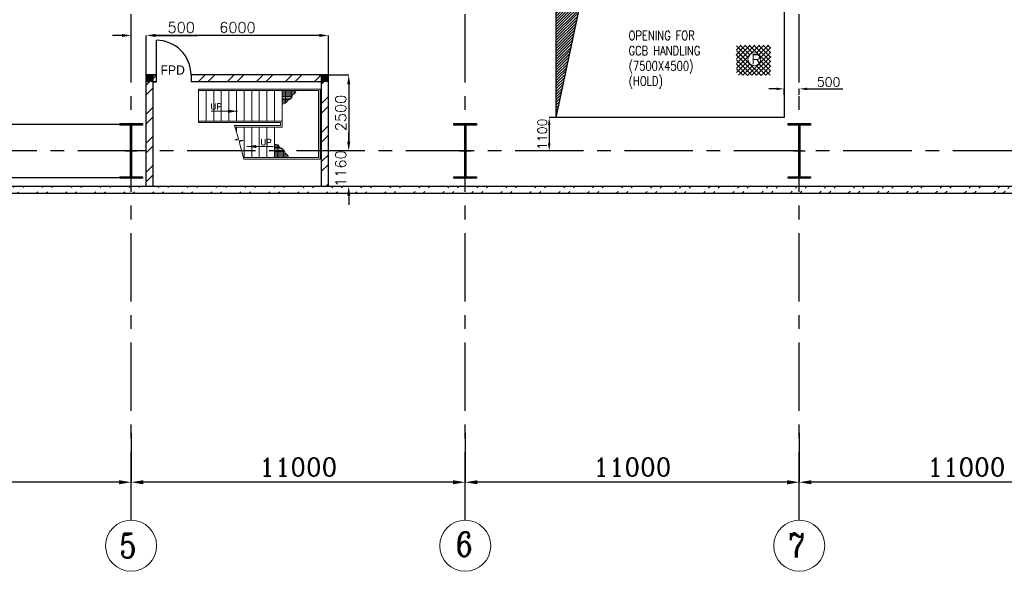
# Model space of a CAD drawing. Header units: inches. Extents: x 0 to 1564127, y -23460 to 23144100.
# Tile 16 of 215: x 67006 to 99426, y 80895 to 99044. Entities that reach past the tile are written whole.
import ezdxf

# ---------------------------------------------------------------- set-up
doc = ezdxf.new("R2010")
doc.units = ezdxf.units.IN
doc.header["$LTSCALE"] = 1800
doc.header["$MEASUREMENT"] = 0
doc.linetypes.add('CENTER', pattern=[2, 1.25, -0.25, 0.25, -0.25])
doc.linetypes.add('HIDDEN', pattern=[0.375, 0.25, -0.125])
doc.layers.get('0').update_dxf_attribs({"color": 253, "lineweight": 9})
for name, color, linetype in [('BRACING', 1, 'HIDDEN'), ('CEN', 2, 'CENTER'), ('COL', 1, 'Continuous'), ('DIM', 4, 'Continuous'), ('GRID', 251, 'CENTER'), ('OPENING', 40, 'Continuous'), ('TEXT', 3, 'Continuous'), ('WALL', 6, 'Continuous')]:
    doc.layers.add(name, color=color, linetype=linetype)
doc.layers.add('STAIR', color=2, linetype='Continuous', lineweight=18)
doc.layers.add('STEEL', color=231, linetype='Continuous', lineweight=18)
doc.styles.add('HTX11', font='O8111901')
doc.styles.add('ROMANC', font='ROMANC.SHX')
doc.styles.add('ROMANS', font='romans.shx')
doc.linetypes.add('FENCELINE1', pattern='A,0.25,-0.1,[133,ltypeshp.shx,S=0.1,R=0,X=-0.1,Y=0],-0.1,1', length=1.45)
doc.dimstyles.new('K2', dxfattribs={"dimtxt": 600, "dimasz": 400, "dimexe": 200, "dimexo": 200, "dimgap": 200, "dimtad": 1, "dimdec": 0, "dimzin": 0, "dimdsep": 46, "dimtxsty": 'ROMANC', "dimcen": 0.09, "dimclrd": 256, "dimclrt": 4, "dimadec": 0, "dimazin": 0, "dimtfac": 1, "dimtdec": 0, "dimtofl": 0, "dimtmove": 1, "dimatfit": 3, "dimfxl": 0.18, "dimtolj": 1, "dimtzin": 0, "dimarcsym": 0})
doc.dimstyles.new('STANDARD1', dxfattribs={"dimtxt": 300, "dimasz": 250, "dimexe": 0, "dimexo": 0, "dimgap": 80, "dimtad": 1, "dimdec": 0, "dimzin": 0, "dimdsep": 46, "dimtxsty": 'ROMANS', "dimcen": 0, "dimclrd": 4, "dimclre": 4, "dimclrt": 7, "dimadec": 0, "dimazin": 0, "dimtfac": 0.09, "dimtdec": 0, "dimtix": 1, "dimtofl": 0, "dimtmove": 0, "dimatfit": 3, "dimfxl": 1, "dimtolj": 1, "dimtzin": 0, "dimarcsym": 0})
doc.dimstyles.new('USER175', dxfattribs={"dimscale": 175, "dimtxt": 2, "dimasz": 1.75, "dimexe": 0, "dimexo": 0, "dimgap": 0.5, "dimtad": 1, "dimdec": 0, "dimzin": 0, "dimdsep": 46, "dimtxsty": 'ROMANS', "dimcen": 0, "dimclrd": 4, "dimclre": 4, "dimclrt": 4, "dimadec": 0, "dimazin": 0, "dimtfac": 0.09, "dimtdec": 0, "dimtix": 1, "dimtofl": 0, "dimtmove": 0, "dimatfit": 3, "dimfxl": 1, "dimtolj": 1, "dimtzin": 0, "dimarcsym": 0})

# ---------------------------------------------------------------- blocks, each defined once
blk = doc.blocks.new('A-ROW COLUMN')
at = {"layer": 'COL'}
h = blk.add_hatch(dxfattribs=at)
h.set_pattern_fill('ANSI31', color=256, scale=200, style=0)
h.set_pattern_definition([(45, (165226.353, 18853.894), (-17.67767, 17.67767), [])])
h.paths.add_polyline_path([(180799, 40890), (181539, 40890), (181539, 40840), (180799, 40840)])
h.paths.add_polyline_path([(181153, 42590), (181185, 42590), (181185, 40890), (181153, 40890)])
h.paths.add_polyline_path([(180799, 42640), (181539, 42640), (181539, 42590), (180799, 42590)])
blk.add_line((181169, 40840), (181169, 42640))
at = {"layer": 'CEN'}
for p, q in [((181169, 40840), (181169, 42640)), ((180977, 41740), (181360, 41740))]:
    blk.add_line(p, q, dxfattribs=at)
at = {"layer": 'COL'}
for points in [[(180799, 42640), (181539, 42640), (181539, 42590), (180799, 42590)], [(181153, 42590), (181185, 42590), (181185, 40890), (181153, 40890)], [(180799, 40890), (181539, 40890), (181539, 40840), (180799, 40840)]]:
    blk.add_lwpolyline(points, close=True, dxfattribs=at)
blk = doc.blocks.new('*D400')
at = {"layer": 'Defpoints', "color": 0, "transparency": 16777216}
for p in [(92676, 85451), (103676, 84307), (92676, 83825)]:
    blk.add_point(p, dxfattribs=at)
at = {"layer": 'DIM', "color": 0, "lineweight": -2, "transparency": 16777216}
for p, q in [((92676, 85451), (92676, 83825)), ((103676, 84307), (103676, 83825))]:
    blk.add_line(p, q, dxfattribs=at)
at = {"layer": 'DIM', "lineweight": -2, "transparency": 16777216}
blk.add_line((103276, 83825), (93076, 83825), dxfattribs=at)
at = {"layer": 'DIM', "transparency": 16777216}
for points in [[(93076, 83892), (93076, 83758), (92676, 83825)], [(103276, 83892), (103276, 83758), (103676, 83825)]]:
    blk.add_solid(points, dxfattribs=at)
at = {"layer": 'DIM', "color": 4, "transparency": 16777216, "insert": (98176, 84325), "char_height": 600, "attachment_point": 5, "style": 'ROMANC'}
blk.add_mtext('\\A1;11000', dxfattribs=at)
blk = doc.blocks.new('*D401')
at = {"layer": 'Defpoints', "color": 0, "transparency": 16777216}
for p in [(81676, 85451), (92676, 84307), (81676, 83825)]:
    blk.add_point(p, dxfattribs=at)
at = {"layer": 'DIM', "color": 0, "lineweight": -2, "transparency": 16777216}
for p, q in [((81676, 85451), (81676, 83825)), ((92676, 84307), (92676, 83825))]:
    blk.add_line(p, q, dxfattribs=at)
at = {"layer": 'DIM', "lineweight": -2, "transparency": 16777216}
blk.add_line((92276, 83825), (82076, 83825), dxfattribs=at)
at = {"layer": 'DIM', "transparency": 16777216}
for points in [[(82076, 83892), (82076, 83758), (81676, 83825)], [(92276, 83892), (92276, 83758), (92676, 83825)]]:
    blk.add_solid(points, dxfattribs=at)
at = {"layer": 'DIM', "color": 4, "transparency": 16777216, "insert": (87176, 84325), "char_height": 600, "attachment_point": 5, "style": 'ROMANC'}
blk.add_mtext('\\A1;11000', dxfattribs=at)
blk = doc.blocks.new('*D402')
at = {"layer": 'Defpoints', "color": 0, "transparency": 16777216}
for p in [(58676, 85451), (70676, 84307), (58676, 83825)]:
    blk.add_point(p, dxfattribs=at)
at = {"layer": 'DIM', "color": 0, "lineweight": -2, "transparency": 16777216}
for p, q in [((58676, 85451), (58676, 83825)), ((70676, 84307), (70676, 83825))]:
    blk.add_line(p, q, dxfattribs=at)
at = {"layer": 'DIM', "lineweight": -2, "transparency": 16777216}
blk.add_line((70276, 83825), (59076, 83825), dxfattribs=at)
at = {"layer": 'DIM', "transparency": 16777216}
for points in [[(59076, 83892), (59076, 83758), (58676, 83825)], [(70276, 83892), (70276, 83758), (70676, 83825)]]:
    blk.add_solid(points, dxfattribs=at)
at = {"layer": 'DIM', "color": 4, "transparency": 16777216, "insert": (64676, 84325), "char_height": 600, "attachment_point": 5, "style": 'ROMANC'}
blk.add_mtext('\\A1;12000', dxfattribs=at)
blk = doc.blocks.new('*D405')
at = {"layer": 'Defpoints', "color": 0, "transparency": 16777216}
for p in [(70676, 85451), (81676, 84307), (70676, 83825)]:
    blk.add_point(p, dxfattribs=at)
at = {"layer": 'DIM', "color": 0, "lineweight": -2, "transparency": 16777216}
for p, q in [((70676, 85451), (70676, 83825)), ((81676, 84307), (81676, 83825))]:
    blk.add_line(p, q, dxfattribs=at)
at = {"layer": 'DIM', "lineweight": -2, "transparency": 16777216}
blk.add_line((81276, 83825), (71076, 83825), dxfattribs=at)
at = {"layer": 'DIM', "transparency": 16777216}
for points in [[(71076, 83892), (71076, 83758), (70676, 83825)], [(81276, 83892), (81276, 83758), (81676, 83825)]]:
    blk.add_solid(points, dxfattribs=at)
at = {"layer": 'DIM', "color": 4, "transparency": 16777216, "insert": (76176, 84325), "char_height": 600, "attachment_point": 5, "style": 'ROMANC'}
blk.add_mtext('\\A1;11000', dxfattribs=at)
blk = doc.blocks.new('*D434')
at = {"layer": 'Defpoints', "color": 0, "transparency": 16777216}
for p in [(92676, 96768), (92176, 96568), (92676, 96568)]:
    blk.add_point(p, dxfattribs=at)
at = {"layer": 'DIM', "color": 4, "lineweight": -2, "transparency": 16777216}
for p, q in [((91926, 96768), (91676, 96768)), ((92176, 96568), (92176, 96768)), ((92676, 96568), (92676, 96768)), ((92926, 96768), (94107, 96768))]:
    blk.add_line(p, q, dxfattribs=at)
at = {"layer": 'DIM', "color": 4, "transparency": 16777216}
for points in [[(91926, 96810), (91926, 96726), (92176, 96768)], [(92926, 96810), (92926, 96726), (92676, 96768)]]:
    blk.add_solid(points, dxfattribs=at)
at = {"layer": 'DIM', "color": 7, "transparency": 16777216, "insert": (93641, 96998), "char_height": 300, "attachment_point": 5, "style": 'ROMANS'}
blk.add_mtext('\\A1;500', dxfattribs=at)
blk = doc.blocks.new('*D435')
at = {"layer": 'Defpoints', "color": 0, "transparency": 16777216}
for p in [(84676, 95825), (84441, 94725), (84676, 94725)]:
    blk.add_point(p, dxfattribs=at)
at = {"layer": 'DIM', "color": 4, "lineweight": -2, "transparency": 16777216}
for p, q in [((84676, 95825), (84441, 95825)), ((84441, 95575), (84441, 94975)), ((84676, 94725), (84441, 94725))]:
    blk.add_line(p, q, dxfattribs=at)
at = {"layer": 'DIM', "color": 4, "transparency": 16777216}
for points in [[(84400, 95575), (84483, 95575), (84441, 95825)], [(84400, 94975), (84483, 94975), (84441, 94725)]]:
    blk.add_solid(points, dxfattribs=at)
at = {"layer": 'DIM', "color": 7, "transparency": 16777216, "insert": (84211, 95275), "char_height": 300, "attachment_point": 5, "rotation": 90, "style": 'ROMANS'}
blk.add_mtext('\\A1;1100', dxfattribs=at)
blk = doc.blocks.new('*D505')
at = {"layer": 'Defpoints', "color": 0, "transparency": 16777216}
for p in [(70676, 98385), (71176, 98526), (71176, 98385)]:
    blk.add_point(p, dxfattribs=at)
at = {"layer": 'DIM', "color": 4, "lineweight": -2, "transparency": 16777216}
for p, q in [((70370, 98526), (70063, 98526)), ((70676, 98385), (70676, 98526)), ((71176, 98385), (71176, 98526)), ((71482, 98526), (72863, 98526))]:
    blk.add_line(p, q, dxfattribs=at)
at = {"layer": 'DIM', "color": 4, "transparency": 16777216}
for points in [[(70370, 98577), (70370, 98475), (70676, 98526)], [(71482, 98577), (71482, 98475), (71176, 98526)]]:
    blk.add_solid(points, dxfattribs=at)
at = {"layer": 'DIM', "color": 4, "transparency": 16777216, "insert": (72326, 98788), "char_height": 350, "attachment_point": 5, "style": 'ROMANS'}
blk.add_mtext('\\A1;500', dxfattribs=at)
blk = doc.blocks.new('*D506')
at = {"layer": 'Defpoints', "color": 0, "transparency": 16777216}
for p in [(71176, 98526), (71176, 97226), (77176, 97226)]:
    blk.add_point(p, dxfattribs=at)
at = {"layer": 'DIM', "color": 4, "lineweight": -2, "transparency": 16777216}
for p, q in [((71176, 97226), (71176, 98526)), ((76870, 98526), (71482, 98526)), ((77176, 97226), (77176, 98526))]:
    blk.add_line(p, q, dxfattribs=at)
at = {"layer": 'DIM', "color": 4, "transparency": 16777216}
for points in [[(71482, 98577), (71482, 98475), (71176, 98526)], [(76870, 98577), (76870, 98475), (77176, 98526)]]:
    blk.add_solid(points, dxfattribs=at)
at = {"layer": 'DIM', "color": 4, "transparency": 16777216, "insert": (74176, 98788), "char_height": 350, "attachment_point": 5, "style": 'ROMANS'}
blk.add_mtext('\\A1;6000', dxfattribs=at)
blk = doc.blocks.new('*D507')
at = {"layer": 'Defpoints', "color": 0, "transparency": 16777216}
for p in [(76878, 97226), (77840, 94725), (78180, 94725)]:
    blk.add_point(p, dxfattribs=at)
at = {"layer": 'DIM', "color": 4, "lineweight": -2, "transparency": 16777216}
for p, q in [((76878, 97226), (77840, 97226)), ((77840, 96919), (77840, 95032)), ((78180, 94725), (77840, 94725))]:
    blk.add_line(p, q, dxfattribs=at)
at = {"layer": 'DIM', "color": 4, "transparency": 16777216}
for points in [[(77789, 96919), (77891, 96919), (77840, 97226)], [(77789, 95032), (77891, 95032), (77840, 94725)]]:
    blk.add_solid(points, dxfattribs=at)
at = {"layer": 'DIM', "color": 4, "transparency": 16777216, "insert": (77578, 95975), "char_height": 350, "attachment_point": 5, "rotation": 90, "style": 'ROMANS'}
blk.add_mtext('\\A1;2500', dxfattribs=at)
blk = doc.blocks.new('*D508')
at = {"layer": 'Defpoints', "color": 0, "transparency": 16777216}
for p in [(78180, 94725), (77616, 93565), (77840, 93565)]:
    blk.add_point(p, dxfattribs=at)
at = {"layer": 'DIM', "color": 4, "lineweight": -2, "transparency": 16777216}
for p, q in [((77840, 95032), (77840, 95338)), ((78180, 94725), (77840, 94725)), ((77616, 93565), (77840, 93565)), ((77840, 93259), (77840, 92953))]:
    blk.add_line(p, q, dxfattribs=at)
at = {"layer": 'DIM', "color": 4, "transparency": 16777216}
for points in [[(77789, 95032), (77891, 95032), (77840, 94725)], [(77789, 93259), (77891, 93259), (77840, 93565)]]:
    blk.add_solid(points, dxfattribs=at)
at = {"layer": 'DIM', "color": 4, "transparency": 16777216, "insert": (77578, 94145), "char_height": 350, "attachment_point": 5, "rotation": 90, "style": 'ROMANS'}
blk.add_mtext('\\A1;1160', dxfattribs=at)
blk = doc.blocks.new('STAIR AT A-ROW')
at = {"layer": 'STAIR'}
h = blk.add_hatch(dxfattribs=at)
h.set_pattern_fill('GRATE', color=256, scale=1500, style=0)
h.set_pattern_definition([(0, (18383.73, 26108.18), (0, 46.875), []), (90, (18383.73, 26108.18), (-187.5, 1e-14), [])])
h.paths.add_polyline_path([(154915, 57144, 0.269537), (155026, 57284), (154567, 57284), (154567, 56854, 0.388318), (154740, 56956, 0.326637)])
h = blk.add_hatch(dxfattribs=at)
h.set_pattern_fill('GRATE', color=256, scale=1500, style=0)
h.set_pattern_definition([(0, (18133.73, 86259.074), (0, -46.875), []), (270, (18133.73, 86259.07), (-187.5, -1e-14), [])])
h.paths.add_polyline_path([(154665, 55223, -0.269537), (154776, 55084), (154317, 55084), (154317, 55513, -0.388318), (154490, 55411, -0.326637)])
for p, q in [((154567, 57284), (151817, 57284)), ((155767, 57284), (154567, 57284)), ((154567, 55084), (153298, 55084)), ((155767, 55084), (154567, 55084))]:
    blk.add_line(p, q, dxfattribs=at)
at = {"layer": 'STAIR', "linetype": 'FENCELINE1', "ltscale": 0.25}
for points in [[(151817, 57334), (155817, 57334), (155817, 55034), (154567, 55034), (153312, 55034)], [(151817, 56234), (154517, 56234), (154517, 56134), (153005, 56134)]]:
    blk.add_lwpolyline(points, dxfattribs=at)
at = {"layer": 'STAIR'}
for points in [[(151817, 57334), (151817, 56234)], [(152067, 57284), (152067, 56284)], [(152317, 57284), (152317, 56284)], [(152567, 57284), (152567, 56284)], [(152817, 57284), (152817, 56284)], [(153067, 57284), (153067, 56284)], [(153317, 57284), (153317, 56284)], [(153567, 57284), (153567, 56284)], [(153817, 57284), (153817, 56284)], [(154067, 57284), (154067, 56284)], [(154317, 57284), (154317, 56284)], [(154567, 57284), (154567, 56084)], [(155767, 57284), (155767, 55084)], [(151817, 56284), (154567, 56284)], [(153312, 55034), (153156, 55610), (153283, 55640), (153015, 55666), (153133, 55698), (153005, 56134)], [(153020, 56084), (154567, 56084)], [(153067, 55923), (153067, 56084)], [(153317, 55084), (153317, 56084)], [(153567, 55084), (153567, 56084)], [(153817, 55084), (153817, 56084)], [(154067, 55084), (154067, 56084)], [(154317, 55084), (154317, 56084)], [(153067, 55661), (153067, 55680)]]:
    blk.add_lwpolyline(points, dxfattribs=at)
for centre, radius, start, end in [((154699, 57170), 217, 280.8052, 353.161), ((154851, 57309), 178, 291.2949, 351.6342), ((154598, 57000), 149, 258.1134, 343.0018), ((154348, 55367), 149, 16.9982, 101.8866), ((154449, 55197), 217, 6.839, 79.1948), ((154601, 55058), 178, 8.3658, 68.7051)]:
    blk.add_arc(centre, radius, start, end, dxfattribs=at)
at = {"layer": 'TEXT', "style": 'ROMANC'}
for p in [(152214, 56659), (153855, 55487)]:
    blk.add_text('UP', height=200, dxfattribs=at).set_placement(p)
at = {"layer": 'DIM'}
for points in [[(153097, 56605), (152232, 56605)], [(153410, 55445), (154275, 55445)]]:
    blk.add_leader(points, dimstyle='USER175', dxfattribs=at)

msp = doc.modelspace()

# ---------------------------------------------------------------- hatches: boundary and pattern name
h = msp.add_hatch()
h.set_pattern_fill('ANSI32', color=256, scale=1800, style=0)
h.set_pattern_definition([(45, (108.2, 1954.5), (-477.297, 477.297), []), (45, (426.4, 1954.5), (-477.297, 477.297), [])])
h.paths.add_polyline_path([(71405.76, 94725.31), (71175.76, 94725.31), (71175.76, 93565.31), (71405.76, 93565.31)])
h.paths.add_polyline_path([(71405.76, 96995.65), (71505.76, 96995.65), (71505.76, 97225.65), (71175.76, 97225.65), (71175.76, 94725.31), (71405.76, 94725.31)])
h = msp.add_hatch()
h.set_pattern_fill('ANSI32', color=256, scale=1800, style=0)
h.set_pattern_definition([(45, (634922, 57637.6), (-477.2971, 477.2971), []), (45, (635240.2, 57637.6), (-477.2971, 477.2971), [])])
h.paths.add_polyline_path([(77175.76, 94725.31), (76945.76, 94725.31), (76945.76, 93565.31), (77175.76, 93565.31)])
h.paths.add_polyline_path([(72618.89, 97225.65), (72618.89, 96995.65), (76945.76, 96995.65), (76945.76, 94725.31), (77175.76, 94725.31), (77175.76, 97225.65)])
h = msp.add_hatch()
h.set_pattern_fill('ANSI32', color=256, scale=1800, style=0)
edge = h.paths.add_edge_path()
edge.add_line((24935.76, 93335.31), (270915.76, 93335.31))
edge.add_line((25165.76, 93565.31), (270685.76, 93565.31))
at = {"layer": 'COL'}
h = msp.add_hatch(dxfattribs=at)
h.set_pattern_fill('ANSI31', color=1, scale=250, angle=90, style=0)
h.set_pattern_definition([(135, (226582.06, -55766.54), (-22.097087, -22.097087), [])])
h.paths.add_polyline_path([(71175.76, 97225.65), (71405.76, 97225.65), (71405.76, 96995.65), (71175.76, 96995.65)])
h = msp.add_hatch(dxfattribs=at)
h.set_pattern_fill('ANSI31', color=1, scale=250, angle=90, style=0)
h.set_pattern_definition([(135, (232352.06, -55766.54), (-22.097087, -22.097087), [])])
h.paths.add_polyline_path([(76945.76, 97225.65), (77175.76, 97225.65), (77175.76, 96995.65), (76945.76, 96995.65)])
at = {"layer": 'OPENING'}
h = msp.add_hatch(dxfattribs=at)
h.set_pattern_fill('ANSI31', color=8, scale=500, style=0)
h.set_pattern_definition([(45, (-488398, 30697.683), (-44.194174, 44.194174), [])])
h.paths.add_polyline_path([(92175.76, 100325.31), (84675.76, 100325.31), (84675.76, 95825.31), (85430.77, 99377.36)])

# ---------------------------------------------------------------- linework, layer by layer
for centre in [(70675.76, 81735.38), (70675.76, 81735.38), (81675.76, 81735.38), (81675.76, 81735.38), (92675.76, 81735.38), (92675.76, 81735.38)]:
    msp.add_circle(centre, 840.34)
at = {"layer": 'BRACING', "const_width": 40}
for points in [[(59045.76, 95600.31), (70305.76, 95600.31)], [(59045.76, 93850.31), (70305.76, 93850.31)]]:
    msp.add_lwpolyline(points, dxfattribs=at)
at = {"layer": 'GRID'}
for p, q in [((70675.76, 82575.72), (70675.76, 141225.31)), ((81675.76, 82575.72), (81675.76, 141225.31)), ((92675.76, 82575.72), (92675.76, 141225.31)), ((153975.76, 94725.31), (18875.76, 94725.31))]:
    msp.add_line(p, q, dxfattribs=at)
at = {"layer": 'OPENING'}
msp.add_lwpolyline([(84675.76, 100325.31), (92175.76, 100325.31), (92175.76, 95825.31), (84675.76, 95825.31)], close=True, dxfattribs=at)
msp.add_lwpolyline([(84675.76, 95825.31), (85430.77, 99377.36), (92175.76, 100325.31)], dxfattribs=at)
at = {"layer": 'STEEL', "flags": 128}
for points in [[(90592.78, 97892.65), (90909.58, 98210.09)], [(90605.58, 98056.38), (90759.18, 98210.09)], [(90605.58, 97754.73), (91061.05, 98210.09)], [(90605.58, 97603.8), (91211.45, 98210.09)], [(90605.58, 97452.97), (91362.92, 98210.09)], [(90605.58, 98181.4), (90989.58, 97796.97)], [(90605.58, 98030.57), (91422.65, 97213.82)], [(90667.45, 97968.06), (91422.65, 97213.82)], [(90727.18, 98210.09), (91045.05, 97892.65)], [(90878.65, 98210.09), (91141.05, 97947.8)], [(90969.32, 97213.82), (91735.18, 97979.16)], [(91029.05, 98210.09), (91735.18, 97504.38)], [(91180.52, 98210.09), (91735.18, 97655.21)], [(91250.92, 97947.8), (91513.32, 98210.09)], [(91330.92, 98210.09), (91735.18, 97806.14)], [(91346.92, 97892.65), (91664.78, 98210.09)], [(91402.38, 97796.97), (91735.18, 98129.98)], [(91482.38, 98210.09), (91735.18, 97956.97)], [(91632.78, 98210.09), (91735.18, 98107.8)], [(90592.78, 97892.65), (91267.98, 97217.56)], [(90605.58, 97728.92), (91116.52, 97217.56)], [(90605.58, 97302.14), (90989.58, 97686.57)], [(90671.72, 97217.56), (91045.05, 97590.89)], [(91116.52, 97217.56), (91735.18, 97828.33)], [(91267.98, 97217.56), (91735.18, 97677.4)], [(91346.92, 97590.89), (91720.25, 97217.56)], [(91402.38, 97686.57), (91735.18, 97353.56)], [(90605.58, 97577.98), (90969.32, 97213.82)], [(90605.58, 97427.16), (90822.12, 97217.56)], [(90822.12, 97217.56), (91141.05, 97535.74)], [(91250.92, 97535.74), (91569.85, 97217.56)], [(91422.65, 97213.82), (91735.18, 97526.57)], [(91569.85, 97217.56), (91735.18, 97375.74)]]:
    msp.add_lwpolyline(points, dxfattribs=at)
msp.add_lwpolyline([(91408.78, 97741.72, 1), (90982.12, 97741.72, 1), (91408.78, 97741.72)], format="xyb", dxfattribs=at)
at = {"layer": 'WALL'}
for p, q in [((71505.76, 97225.65), (71175.76, 97225.65)), ((71175.76, 93565.31), (71175.76, 97225.65)), ((71175.76, 96995.65), (71175.76, 97225.65)), ((71175.76, 97225.65), (71505.76, 97225.65)), ((71405.76, 93565.31), (71405.76, 97225.65)), ((71405.76, 96995.65), (71405.76, 97225.65)), ((71505.76, 96995.65), (71405.76, 96995.65)), ((71405.76, 96995.65), (71505.76, 96995.65)), ((77175.76, 97225.65), (72647.5, 97225.65)), ((72647.5, 97225.65), (72647.5, 96995.65)), ((76945.76, 96995.65), (72647.5, 96995.65)), ((76945.76, 96995.65), (76945.76, 97225.65)), ((76945.76, 93565.31), (76945.76, 96995.65)), ((77175.76, 93565.31), (77175.76, 97225.65)), ((77175.76, 96995.65), (77175.76, 97225.65)), ((25165.76, 93565.31), (270685.76, 93565.31)), ((24935.76, 93335.31), (270915.76, 93335.31))]:
    msp.add_line(p, q, dxfattribs=at)
at = {"layer": 'WALL', "flags": 128}
msp.add_lwpolyline([(71505.76, 96995.65), (71505.76, 98367.39)], dxfattribs=at)
msp.add_lwpolyline([(72647.5, 97225.65, 0.414209), (71505.76, 98367.39)], format="xyb", dxfattribs=at)

# ---------------------------------------------------------------- block references
at = {"layer": 'COL'}
for p in [(-110492.78, 52985.56), (-99492.78, 52985.56), (-88492.78, 52985.56)]:
    msp.add_blockref('A-ROW COLUMN', p, dxfattribs=at)
at = {"layer": 'STAIR'}
msp.add_blockref('STAIR AT A-ROW', (-78921.46, 39427.02), dxfattribs=at)

# ---------------------------------------------------------------- texts
at = {"layer": 'STAIR', "linetype": 'Continuous', "style": 'HTX11'}
msp.add_text('FPD', height=300, dxfattribs=at).set_placement((71643.29, 97239.74))
at = {"layer": 'STEEL', "style": 'HTX11'}
msp.add_text('R', height=333.33, dxfattribs=at).set_placement((91099.77, 97578.31))
at = {"layer": 'TEXT', "style": 'ROMANC', "width": 0.8}
for s, p in [('5', (70297.53, 81335.64)), ('6', (81368.06, 81383.72)), ('7', (92316.14, 81346.18))]:
    msp.add_text(s, height=800, dxfattribs=at).set_placement(p)
at = {"layer": 'TEXT', "insert": (87053.5, 98674.85), "char_height": 300, "width": 2628.8492, "attachment_point": 1, "style": 'ROMANS'}
msp.add_mtext('{\\W0.8;OPENING FOR GCB HANDLING (7500X4500)\\P(HOLD)}', dxfattribs=at)

# ---------------------------------------------------------------- dimensions: what is measured, and where the dimension line sits
at = {"layer": 'DIM'}
for base, p1, p2, dimstyle, picture, middle in [((71175.76, 98525.89), (70675.76, 98384.9), (71175.76, 98384.9), 'USER175', '*D505', (72325.76, 98525.89)), ((92675.76, 96767.96), (92175.76, 96567.96), (92675.76, 96567.96), 'STANDARD1', '*D434', (93641.47, 96767.96))]:
    dim = msp.add_linear_dim(base=base, p1=p1, p2=p2, dimstyle=dimstyle, dxfattribs=at)
    dim.commit()
    dim.dimension.update_dxf_attribs({"geometry": picture, "text_midpoint": middle, "dimtype": 160})
dim = msp.add_linear_dim(base=(71175.76, 98525.89), p1=(77175.76, 97225.65), p2=(71175.76, 97225.65), dimstyle='USER175', dxfattribs=at)
dim.commit()
dim.dimension.update_dxf_attribs({"geometry": '*D506', "text_midpoint": (74175.76, 98788.39)})
for base, p1, p2, picture, middle in [((77840.08, 94725.31), (76878.22, 97225.65), (78179.77, 94725.31), '*D507', (77577.58, 95975.48)), ((77840.08, 93565.31), (78179.77, 94725.31), (77615.9, 93565.31), '*D508', (77577.58, 94145.31))]:
    dim = msp.add_linear_dim(base=base, p1=p1, p2=p2, angle=90, dimstyle='USER175', dxfattribs=at)
    dim.commit()
    dim.dimension.update_dxf_attribs({"geometry": picture, "text_midpoint": middle})
dim = msp.add_linear_dim(base=(84441.36, 94725.31), p1=(84675.76, 95825.31), p2=(84675.76, 94725.31), angle=90, dimstyle='STANDARD1', dxfattribs=at)
dim.commit()
dim.dimension.update_dxf_attribs({"geometry": '*D435', "text_midpoint": (84441.36, 95275.31), "dimtype": 160})
for base, p1, p2, picture, middle in [((58675.76, 83825.02), (70675.76, 84306.69), (58675.76, 85450.59), '*D402', (64675.76, 84325.02)), ((70675.76, 83825.02), (81675.76, 84306.69), (70675.76, 85450.59), '*D405', (76175.76, 84325.02)), ((81675.76, 83825.02), (92675.76, 84306.69), (81675.76, 85450.59), '*D401', (87175.76, 84325.02)), ((92675.76, 83825.02), (103675.76, 84306.69), (92675.76, 85450.59), '*D400', (98175.76, 84325.02))]:
    dim = msp.add_linear_dim(base=base, p1=p1, p2=p2, angle=180, dimstyle='K2', override={"dimexe": 0, "dimexo": 0}, dxfattribs=at)
    dim.commit()
    dim.dimension.update_dxf_attribs({"geometry": picture, "text_midpoint": middle})

doc.saveas('drawing.dxf')
